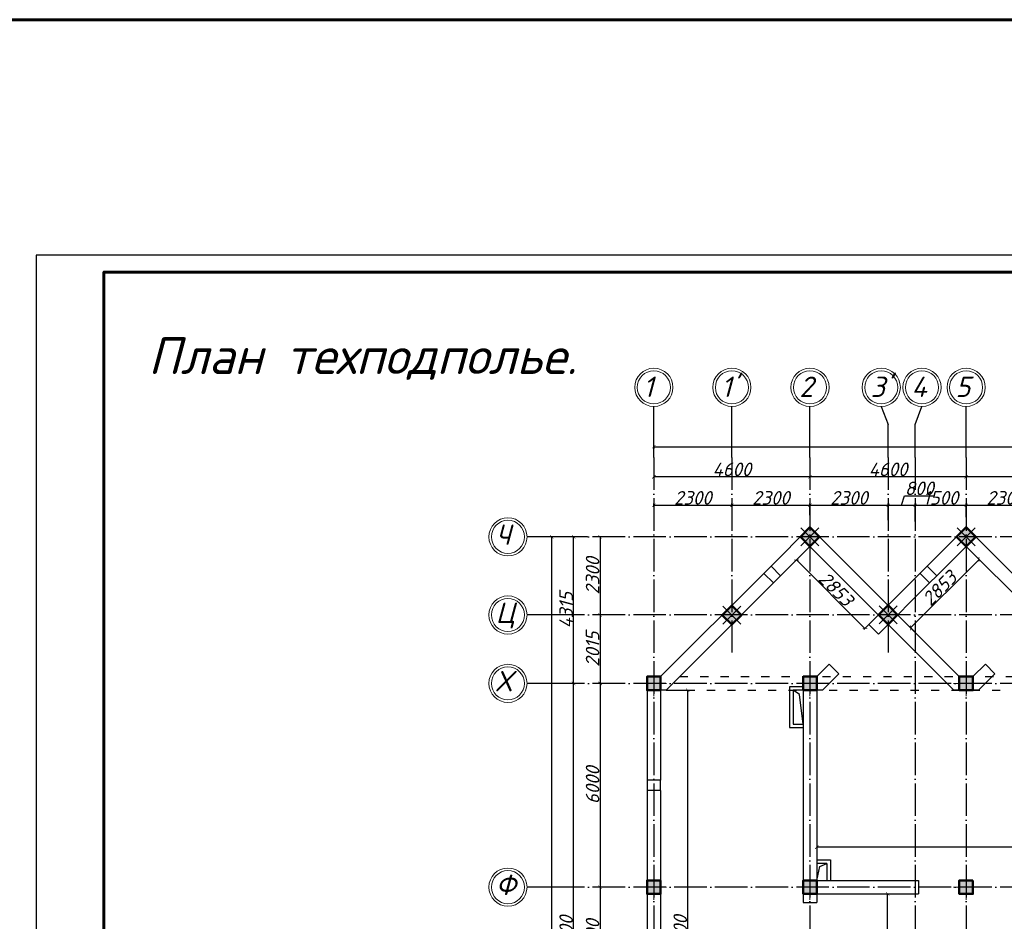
# Model space of a CAD drawing. Header units: millimetres. Extents: x 1112040 to 6903494, y -332921 to -150905.
# Tile 15 of 150: x 1357167 to 1386175, y -177457 to -150905. Entities that reach past the tile are written whole.
import ezdxf

# ---------------------------------------------------------------- set-up
doc = ezdxf.new("R2010")
doc.units = ezdxf.units.MM
doc.linetypes.add('ACAD_ISO03W100', pattern=[30, 12, -18])
doc.linetypes.add('ACAD_ISO04W100', pattern=[30, 24, -3, 0, -3])
doc.layers.add('kolonn', color=7, linetype='Continuous')
doc.layers.add('os', color=253, linetype='Continuous')
doc.styles.get("Standard").update_dxf_attribs({"font": 'isocpeui.ttf'})
doc.styles.add('style1', font='isocpeui.ttf', dxfattribs={"height": 80})
doc.dimstyles.new('ISO-25', dxfattribs={"dimtxt": 400, "dimasz": 100, "dimexe": 50, "dimexo": 50, "dimgap": 20, "dimtad": 1, "dimdec": 0, "dimtxsty": 'Standard', "dimblk": 'ARCHTICK', "dimcen": 20, "dimclrd": 1, "dimclre": 1, "dimadec": 0, "dimazin": 0, "dimtfac": 1, "dimtdec": 0, "dimtmove": 0, "dimatfit": 3, "dimldrblk": 'ARCHTICK', "dimfxl": 1, "dimarcsym": 0})

# ---------------------------------------------------------------- blocks, each defined once
blk = doc.blocks.new('ghsdd')
at = {"ltscale": 50}
h = blk.add_hatch(color=256, dxfattribs=at)
h.paths.add_polyline_path([(0, 200), (-200, 200), (-200, 0), (0, 0)])
h.paths.add_polyline_path([(200, 0), (200, 200), (0, 200), (0, 0)])
h.paths.add_polyline_path([(0, 0), (-200, 0), (-200, -200), (0, -200)])
h.paths.add_polyline_path([(0, 0), (0, -200), (200, -200), (200, 0)])
at = {"lineweight": 0}
for p, q in [((0, -374), (0, 374)), ((-374, 0), (374, 0))]:
    blk.add_line(p, q, dxfattribs=at)
at = {"lineweight": 50, "ltscale": 50}
blk.add_lwpolyline([(200, 200), (200, -200), (-200, -200), (-200, 200), (200, 200)], dxfattribs=at)
blk = doc.blocks.new('_ArchTick')
at = {"color": 0, "linetype": 'ByBlock', "const_width": 0.15}
blk.add_lwpolyline([(-0.5, -0.5), (0.5, 0.5)], dxfattribs=at)
blk = doc.blocks.new('*D2287')
at = {"color": 1, "lineweight": -2, "transparency": 16777216}
for p, q in [((1374570, -166135), (1374215, -166135)), ((1374265, -166135), (1374265, -168435)), ((1374570, -168435), (1374215, -168435))]:
    blk.add_line(p, q, dxfattribs=at)
at = {"color": 1, "lineweight": -2, "transparency": 16777216, "xscale": 100, "yscale": 100, "zscale": 100}
for p, rotation in [((1374265, -166135), 90), ((1374265, -168435), 270)]:
    blk.add_blockref('_ArchTick', p, dxfattribs=dict(at, rotation=rotation))
at = {"color": 0, "transparency": 16777216, "insert": (1374045, -167285), "char_height": 400, "attachment_point": 5, "rotation": 90}
blk.add_mtext('2300', dxfattribs=at)
blk = doc.blocks.new('*D2288')
at = {"color": 1, "lineweight": -2, "transparency": 16777216}
for p, q in [((1374570, -168435), (1374215, -168435)), ((1374265, -168435), (1374265, -170450)), ((1374841, -170450), (1374215, -170450))]:
    blk.add_line(p, q, dxfattribs=at)
at = {"color": 1, "lineweight": -2, "transparency": 16777216, "xscale": 100, "yscale": 100, "zscale": 100}
for p, rotation in [((1374265, -168435), 90), ((1374265, -170450), 270)]:
    blk.add_blockref('_ArchTick', p, dxfattribs=dict(at, rotation=rotation))
at = {"color": 0, "transparency": 16777216, "insert": (1374045, -169443), "char_height": 400, "attachment_point": 5, "rotation": 90}
blk.add_mtext('2015', dxfattribs=at)
blk = doc.blocks.new('*D2289')
at = {"color": 1, "lineweight": -2, "transparency": 16777216}
for p, q in [((1374841, -170450), (1374215, -170450)), ((1374265, -170450), (1374265, -176450)), ((1374774, -176450), (1374215, -176450))]:
    blk.add_line(p, q, dxfattribs=at)
at = {"color": 1, "lineweight": -2, "transparency": 16777216, "xscale": 100, "yscale": 100, "zscale": 100}
for p, rotation in [((1374265, -170450), 90), ((1374265, -176450), 270)]:
    blk.add_blockref('_ArchTick', p, dxfattribs=dict(at, rotation=rotation))
at = {"color": 0, "transparency": 16777216, "insert": (1374045, -173450), "char_height": 400, "attachment_point": 5, "rotation": 90}
blk.add_mtext('6000', dxfattribs=at)
blk = doc.blocks.new('*D2290')
at = {"color": 1, "lineweight": -2, "transparency": 16777216}
for p, q in [((1374774, -176450), (1374215, -176450)), ((1374265, -176450), (1374265, -179450)), ((1375062, -179450), (1374215, -179450))]:
    blk.add_line(p, q, dxfattribs=at)
at = {"color": 1, "lineweight": -2, "transparency": 16777216, "xscale": 100, "yscale": 100, "zscale": 100}
for p, rotation in [((1374265, -176450), 90), ((1374265, -179450), 270)]:
    blk.add_blockref('_ArchTick', p, dxfattribs=dict(at, rotation=rotation))
at = {"color": 0, "transparency": 16777216, "insert": (1374045, -177950), "char_height": 400, "attachment_point": 5, "rotation": 90}
blk.add_mtext('3000', dxfattribs=at)
blk = doc.blocks.new('*D2319')
at = {"color": 1, "lineweight": -2, "transparency": 16777216}
for p, q in [((1373787, -170450), (1373436, -170450)), ((1373486, -185450), (1373486, -170450)), ((1373721, -185450), (1373436, -185450))]:
    blk.add_line(p, q, dxfattribs=at)
at = {"color": 1, "lineweight": -2, "transparency": 16777216, "xscale": 100, "yscale": 100, "zscale": 100}
for p, rotation in [((1373486, -170450), 90), ((1373486, -185450), 270)]:
    blk.add_blockref('_ArchTick', p, dxfattribs=dict(at, rotation=rotation))
at = {"color": 0, "transparency": 16777216, "insert": (1373266, -177950), "char_height": 400, "attachment_point": 5, "rotation": 90}
blk.add_mtext('15000', dxfattribs=at)
blk = doc.blocks.new('*D2320')
at = {"color": 1, "lineweight": -2, "transparency": 16777216}
for p, q in [((1373891, -166135), (1373436, -166135)), ((1373486, -170450), (1373486, -166135)), ((1373787, -170450), (1373436, -170450))]:
    blk.add_line(p, q, dxfattribs=at)
at = {"color": 1, "lineweight": -2, "transparency": 16777216, "xscale": 100, "yscale": 100, "zscale": 100}
for p, rotation in [((1373486, -166135), 90), ((1373486, -170450), 270)]:
    blk.add_blockref('_ArchTick', p, dxfattribs=dict(at, rotation=rotation))
at = {"color": 0, "transparency": 16777216, "insert": (1373266, -168293), "char_height": 400, "attachment_point": 5, "rotation": 90}
blk.add_mtext('4315', dxfattribs=at)
blk = doc.blocks.new('*D2322')
at = {"color": 1, "lineweight": -2, "transparency": 16777216}
for p, q in [((1375850, -165253), (1375850, -165156)), ((1375850, -165206), (1378150, -165206)), ((1378150, -165253), (1378150, -165156))]:
    blk.add_line(p, q, dxfattribs=at)
at = {"color": 1, "lineweight": -2, "transparency": 16777216, "xscale": 100, "yscale": 100, "zscale": 100, "rotation": 180}
blk.add_blockref('_ArchTick', (1375850, -165206), dxfattribs=at)
at = {"color": 1, "lineweight": -2, "transparency": 16777216, "xscale": 100, "yscale": 100, "zscale": 100}
blk.add_blockref('_ArchTick', (1378150, -165206), dxfattribs=at)
at = {"color": 0, "transparency": 16777216, "insert": (1377000, -164986), "char_height": 400, "attachment_point": 5}
blk.add_mtext('2300', dxfattribs=at)
blk = doc.blocks.new('*D2323')
at = {"color": 1, "lineweight": -2, "transparency": 16777216}
for p, q in [((1378150, -165253), (1378150, -165156)), ((1378150, -165206), (1380450, -165206)), ((1380450, -165497), (1380450, -165156))]:
    blk.add_line(p, q, dxfattribs=at)
at = {"color": 1, "lineweight": -2, "transparency": 16777216, "xscale": 100, "yscale": 100, "zscale": 100, "rotation": 180}
blk.add_blockref('_ArchTick', (1378150, -165206), dxfattribs=at)
at = {"color": 1, "lineweight": -2, "transparency": 16777216, "xscale": 100, "yscale": 100, "zscale": 100}
blk.add_blockref('_ArchTick', (1380450, -165206), dxfattribs=at)
at = {"color": 0, "transparency": 16777216, "insert": (1379300, -164986), "char_height": 400, "attachment_point": 5}
blk.add_mtext('2300', dxfattribs=at)
blk = doc.blocks.new('*D2324')
at = {"color": 1, "lineweight": -2, "transparency": 16777216}
for p, q in [((1380450, -165497), (1380450, -165156)), ((1380450, -165206), (1382750, -165206)), ((1382750, -165646), (1382750, -165156))]:
    blk.add_line(p, q, dxfattribs=at)
at = {"color": 1, "lineweight": -2, "transparency": 16777216, "xscale": 100, "yscale": 100, "zscale": 100, "rotation": 180}
blk.add_blockref('_ArchTick', (1380450, -165206), dxfattribs=at)
at = {"color": 1, "lineweight": -2, "transparency": 16777216, "xscale": 100, "yscale": 100, "zscale": 100}
blk.add_blockref('_ArchTick', (1382750, -165206), dxfattribs=at)
at = {"color": 0, "transparency": 16777216, "insert": (1381600, -164986), "char_height": 400, "attachment_point": 5}
blk.add_mtext('2300', dxfattribs=at)
blk = doc.blocks.new('*D2325')
at = {"color": 1, "lineweight": -2, "transparency": 16777216}
for p, q in [((1383150, -165206), (1383234, -164926)), ((1383234, -164926), (1384106, -164926)), ((1382750, -165646), (1382750, -165156)), ((1382750, -165206), (1383550, -165206)), ((1383550, -165684), (1383550, -165156))]:
    blk.add_line(p, q, dxfattribs=at)
at = {"color": 1, "lineweight": -2, "transparency": 16777216, "xscale": 100, "yscale": 100, "zscale": 100, "rotation": 180}
blk.add_blockref('_ArchTick', (1382750, -165206), dxfattribs=at)
at = {"color": 1, "lineweight": -2, "transparency": 16777216, "xscale": 100, "yscale": 100, "zscale": 100}
blk.add_blockref('_ArchTick', (1383550, -165206), dxfattribs=at)
at = {"color": 0, "transparency": 16777216, "insert": (1383670, -164706), "char_height": 400, "attachment_point": 5}
blk.add_mtext('800', dxfattribs=at)
blk = doc.blocks.new('*D2220')
at = {"color": 1, "lineweight": -2, "transparency": 16777216}
for p, q in [((1383550, -165684), (1383550, -165156)), ((1383550, -165206), (1385050, -165206)), ((1385050, -165559), (1385050, -165156))]:
    blk.add_line(p, q, dxfattribs=at)
at = {"color": 1, "lineweight": -2, "transparency": 16777216, "xscale": 100, "yscale": 100, "zscale": 100, "rotation": 180}
blk.add_blockref('_ArchTick', (1383550, -165206), dxfattribs=at)
at = {"color": 1, "lineweight": -2, "transparency": 16777216, "xscale": 100, "yscale": 100, "zscale": 100}
blk.add_blockref('_ArchTick', (1385050, -165206), dxfattribs=at)
at = {"color": 0, "transparency": 16777216, "insert": (1384300, -164986), "char_height": 400, "attachment_point": 5}
blk.add_mtext('1500', dxfattribs=at)
blk = doc.blocks.new('*D2221')
at = {"color": 1, "lineweight": -2, "transparency": 16777216}
for p, q in [((1385050, -165559), (1385050, -165156)), ((1385050, -165206), (1387350, -165206)), ((1387350, -165739), (1387350, -165156))]:
    blk.add_line(p, q, dxfattribs=at)
at = {"color": 1, "lineweight": -2, "transparency": 16777216, "xscale": 100, "yscale": 100, "zscale": 100, "rotation": 180}
blk.add_blockref('_ArchTick', (1385050, -165206), dxfattribs=at)
at = {"color": 1, "lineweight": -2, "transparency": 16777216, "xscale": 100, "yscale": 100, "zscale": 100}
blk.add_blockref('_ArchTick', (1387350, -165206), dxfattribs=at)
at = {"color": 0, "transparency": 16777216, "insert": (1386200, -164986), "char_height": 400, "attachment_point": 5}
blk.add_mtext('2300', dxfattribs=at)
blk = doc.blocks.new('*D2263')
at = {"color": 1, "lineweight": -2, "transparency": 16777216}
for p, q in [((1385050, -163844), (1385050, -164417)), ((1389650, -163844), (1389650, -164417)), ((1389650, -164367), (1385050, -164367))]:
    blk.add_line(p, q, dxfattribs=at)
at = {"color": 1, "lineweight": -2, "transparency": 16777216, "xscale": 100, "yscale": 100, "zscale": 100, "rotation": 180}
blk.add_blockref('_ArchTick', (1385050, -164367), dxfattribs=at)
at = {"color": 1, "lineweight": -2, "transparency": 16777216, "xscale": 100, "yscale": 100, "zscale": 100}
blk.add_blockref('_ArchTick', (1389650, -164367), dxfattribs=at)
at = {"color": 0, "transparency": 16777216, "insert": (1387350, -164147), "char_height": 400, "attachment_point": 5}
blk.add_mtext('4600', dxfattribs=at)
blk = doc.blocks.new('*D2192')
at = {"color": 1, "lineweight": -2, "transparency": 16777216}
for p, q in [((1380450, -163844), (1380450, -164417)), ((1385050, -163844), (1385050, -164417)), ((1385050, -164367), (1380450, -164367))]:
    blk.add_line(p, q, dxfattribs=at)
at = {"color": 1, "lineweight": -2, "transparency": 16777216, "xscale": 100, "yscale": 100, "zscale": 100, "rotation": 180}
blk.add_blockref('_ArchTick', (1380450, -164367), dxfattribs=at)
at = {"color": 1, "lineweight": -2, "transparency": 16777216, "xscale": 100, "yscale": 100, "zscale": 100}
blk.add_blockref('_ArchTick', (1385050, -164367), dxfattribs=at)
at = {"color": 0, "transparency": 16777216, "insert": (1382750, -164147), "char_height": 400, "attachment_point": 5}
blk.add_mtext('4600', dxfattribs=at)
blk = doc.blocks.new('*D2193')
at = {"color": 1, "lineweight": -2, "transparency": 16777216}
for p, q in [((1375850, -163844), (1375850, -164417)), ((1380450, -163844), (1380450, -164417)), ((1380450, -164367), (1375850, -164367))]:
    blk.add_line(p, q, dxfattribs=at)
at = {"color": 1, "lineweight": -2, "transparency": 16777216, "xscale": 100, "yscale": 100, "zscale": 100, "rotation": 180}
blk.add_blockref('_ArchTick', (1375850, -164367), dxfattribs=at)
at = {"color": 1, "lineweight": -2, "transparency": 16777216, "xscale": 100, "yscale": 100, "zscale": 100}
blk.add_blockref('_ArchTick', (1380450, -164367), dxfattribs=at)
at = {"color": 0, "transparency": 16777216, "insert": (1378150, -164147), "char_height": 400, "attachment_point": 5}
blk.add_mtext('4600', dxfattribs=at)
blk = doc.blocks.new('*D2194')
at = {"color": 1, "lineweight": -2, "transparency": 16777216}
for p, q in [((1375850, -163480), (1463050, -163480)), ((1375850, -163508), (1375850, -163530)), ((1463050, -163508), (1463050, -163530))]:
    blk.add_line(p, q, dxfattribs=at)
at = {"color": 1, "lineweight": -2, "transparency": 16777216, "xscale": 100, "yscale": 100, "zscale": 100, "rotation": 180}
blk.add_blockref('_ArchTick', (1375850, -163480), dxfattribs=at)
at = {"color": 1, "lineweight": -2, "transparency": 16777216, "xscale": 100, "yscale": 100, "zscale": 100}
blk.add_blockref('_ArchTick', (1463050, -163480), dxfattribs=at)
at = {"color": 0, "transparency": 16777216, "insert": (1419450, -163258), "char_height": 400, "attachment_point": 5}
blk.add_mtext('87200', dxfattribs=at)
blk = doc.blocks.new('*D2264')
at = {"color": 1, "lineweight": -2, "transparency": 16777216}
for p, q in [((1372807, -166135), (1372787, -166135)), ((1372837, -166135), (1372837, -221450)), ((1372958, -221450), (1372787, -221450))]:
    blk.add_line(p, q, dxfattribs=at)
at = {"color": 1, "lineweight": -2, "transparency": 16777216, "xscale": 100, "yscale": 100, "zscale": 100}
for p, rotation in [((1372837, -166135), 90), ((1372837, -221450), 270)]:
    blk.add_blockref('_ArchTick', p, dxfattribs=dict(at, rotation=rotation))
at = {"color": 0, "transparency": 16777216, "insert": (1372617, -193793), "char_height": 400, "attachment_point": 5, "rotation": 90}
blk.add_mtext('55315', dxfattribs=at)
blk = doc.blocks.new('*D2401')
at = {"color": 1, "lineweight": -2, "transparency": 16777216}
for p, q in [((1380650, -175183), (1380650, -175325)), ((1412450, -175183), (1412450, -175325)), ((1412450, -175275), (1380650, -175275))]:
    blk.add_line(p, q, dxfattribs=at)
at = {"color": 1, "lineweight": -2, "transparency": 16777216, "xscale": 100, "yscale": 100, "zscale": 100, "rotation": 180}
blk.add_blockref('_ArchTick', (1380650, -175275), dxfattribs=at)
at = {"color": 1, "lineweight": -2, "transparency": 16777216, "xscale": 100, "yscale": 100, "zscale": 100}
blk.add_blockref('_ArchTick', (1412450, -175275), dxfattribs=at)
at = {"color": 0, "transparency": 16777216, "insert": (1396550, -175055), "char_height": 400, "attachment_point": 5}
blk.add_mtext('31800', dxfattribs=at)
blk = doc.blocks.new('*D2404')
at = {"color": 1, "lineweight": -2, "transparency": 16777216}
for p, q in [((1382738, -185250), (1382738, -176650)), ((1382740, -176650), (1382788, -176650)), ((1382740, -185250), (1382788, -185250))]:
    blk.add_line(p, q, dxfattribs=at)
at = {"color": 1, "lineweight": -2, "transparency": 16777216, "xscale": 100, "yscale": 100, "zscale": 100}
for p, rotation in [((1382738, -176650), 90), ((1382738, -185250), 270)]:
    blk.add_blockref('_ArchTick', p, dxfattribs=dict(at, rotation=rotation))
at = {"color": 0, "transparency": 16777216, "insert": (1382518, -180950), "char_height": 400, "attachment_point": 5, "rotation": 90}
blk.add_mtext('8600', dxfattribs=at)
blk = doc.blocks.new('*D2365')
at = {"color": 1, "lineweight": -2, "transparency": 16777216}
for p, q in [((1376265, -170650), (1376898, -170650)), ((1376848, -185250), (1376848, -170650)), ((1376885, -185250), (1376898, -185250))]:
    blk.add_line(p, q, dxfattribs=at)
at = {"color": 1, "lineweight": -2, "transparency": 16777216, "xscale": 100, "yscale": 100, "zscale": 100}
for p, rotation in [((1376848, -170650), 90), ((1376848, -185250), 270)]:
    blk.add_blockref('_ArchTick', p, dxfattribs=dict(at, rotation=rotation))
at = {"color": 0, "transparency": 16777216, "insert": (1376628, -177950), "char_height": 400, "attachment_point": 5, "rotation": 90}
blk.add_mtext('14600', dxfattribs=at)
blk = doc.blocks.new('*D2366')
at = {"color": 1, "lineweight": -2, "transparency": 16777216}
for p, q in [((1380261, -166605), (1380016, -166850)), ((1382069, -168831), (1380052, -166814)), ((1382278, -168622), (1382033, -168867))]:
    blk.add_line(p, q, dxfattribs=at)
at = {"color": 1, "lineweight": -2, "transparency": 16777216, "xscale": 100, "yscale": 100, "zscale": 100}
for p, rotation in [((1380052, -166814), 135.0000000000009), ((1382069, -168831), 315.0000000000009)]:
    blk.add_blockref('_ArchTick', p, dxfattribs=dict(at, rotation=rotation))
at = {"color": 0, "transparency": 16777216, "insert": (1381216, -167667), "char_height": 400, "attachment_point": 5, "rotation": 315}
blk.add_mtext('2853', dxfattribs=at)
blk = doc.blocks.new('*D2367')
at = {"color": 1, "lineweight": -2, "transparency": 16777216}
for p, q in [((1385673, -167040), (1385395, -166762)), ((1383414, -168814), (1385431, -166797)), ((1383656, -169057), (1383378, -168779))]:
    blk.add_line(p, q, dxfattribs=at)
at = {"color": 1, "lineweight": -2, "transparency": 16777216, "xscale": 100, "yscale": 100, "zscale": 100}
for p, rotation in [((1385431, -166797), 44.99999999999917), ((1383414, -168814), 224.9999999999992)]:
    blk.add_blockref('_ArchTick', p, dxfattribs=dict(at, rotation=rotation))
at = {"color": 0, "transparency": 16777216, "insert": (1384267, -167650), "char_height": 400, "attachment_point": 5, "rotation": 45}
blk.add_mtext('2853', dxfattribs=at)

msp = doc.modelspace()

# ---------------------------------------------------------------- linework, layer by layer
at = {"lineweight": 30}
for p, q in [((1379302.5, -166997.8), (1380449.8, -165850.4)), ((1384849.8, -170250.4), (1380449.8, -165850.4)), ((1383904.5, -166995.8), (1385049.8, -165850.4)), ((1389449.8, -170250.4), (1385049.8, -165850.4)), ((1379585.3, -167280.6), (1380449.8, -166416.1)), ((1384684.1, -170650.4), (1380449.8, -166416.1)), ((1384187.3, -167278.6), (1385049.8, -166416.1)), ((1389284.1, -170650.4), (1385049.8, -166416.1)), ((1379585.3, -167280.6), (1379302.5, -166997.8)), ((1384187.3, -167278.6), (1383902.5, -166993.8)), ((1376049.8, -170250.4), (1379090.3, -167209.9)), ((1379373.2, -167492.7), (1379090.3, -167209.9)), ((1382184.1, -168716.1), (1383692.3, -167207.9)), ((1383975.2, -167490.7), (1383690.3, -167205.9)), ((1376215.5, -170650.4), (1379373.2, -167492.7)), ((1382467, -168999), (1383975.2, -167490.7)), ((1382467, -168999), (1382184.1, -168716.1)), ((1380649.8, -170250.4), (1381017.4, -169882.8)), ((1381300.2, -170165.7), (1381017.4, -169882.8)), ((1385249.8, -170250.4), (1385617.4, -169882.8)), ((1385900.2, -170165.7), (1385617.4, -169882.8)), ((1375649.8, -170250.4), (1375649.8, -173300.4)), ((1376049.8, -170250.4), (1375649.8, -170250.4)), ((1380649.8, -170250.4), (1380249.8, -170250.4)), ((1380815.5, -170650.4), (1381300.2, -170165.7)), ((1385249.8, -170250.4), (1384849.8, -170250.4)), ((1385415.5, -170650.4), (1385900.2, -170165.7)), ((1379849.8, -170550.4), (1379849.8, -171750.4)), ((1380249.8, -170550.4), (1379849.8, -170550.4)), ((1376049.8, -170650.4), (1376049.8, -173300.4)), ((1376215.5, -170650.4), (1376049.8, -170650.4)), ((1380249.8, -170650.4), (1379949.8, -170650.4)), ((1379949.8, -170650.4), (1379949.8, -171650.4)), ((1380249.8, -170650.4), (1380249.8, -176900.4)), ((1380649.8, -170650.4), (1380649.8, -176250.4)), ((1380815.5, -170650.4), (1380649.8, -170650.4)), ((1385415.5, -170650.4), (1384684.1, -170650.4)), ((1379949.8, -171650.4), (1380249.8, -171650.4)), ((1379849.8, -171750.4), (1380249.8, -171750.4)), ((1376049.8, -173300.4), (1375649.8, -173300.4)), ((1376049.8, -173600.4), (1375649.8, -173600.4)), ((1375649.8, -173600.4), (1375649.8, -178550.4)), ((1376049.8, -173600.4), (1376049.8, -178550.4)), ((1380649.8, -175650.4), (1381049.8, -175650.4)), ((1380949.8, -175750.4), (1380649.8, -175750.4)), ((1380949.8, -175750.4), (1380949.8, -176250.4)), ((1381049.8, -175650.4), (1381049.8, -176250.4)), ((1380649.8, -176250.4), (1383649.8, -176250.4)), ((1383649.8, -176250.4), (1383649.8, -176650.4)), ((1384849.8, -176250.4), (1385249.8, -176250.4)), ((1384849.8, -176250.4), (1384849.8, -176650.4)), ((1385249.8, -176250.4), (1385249.8, -176650.4)), ((1380649.8, -176650.4), (1380649.8, -176900.4)), ((1380649.8, -176650.4), (1383649.8, -176650.4)), ((1384849.8, -176650.4), (1385249.8, -176650.4)), ((1380249.8, -176900.4), (1380649.8, -176900.4))]:
    msp.add_line(p, q, dxfattribs=at)
for p, q in [((1379302.5, -166997.8), (1379090.3, -167209.9)), ((1383692.3, -167207.9), (1383902.5, -166993.8)), ((1379373.2, -167492.7), (1379585.3, -167280.6)), ((1384187.3, -167278.6), (1383975.2, -167490.7)), ((1375649.8, -173300.4), (1375649.8, -173600.4)), ((1376049.8, -173600.4), (1376049.8, -173300.4))]:
    msp.add_line(p, q)
at = {"color": 6, "linetype": 'ACAD_ISO03W100', "ltscale": 20}
for p, q in [((1376615.5, -170250.4), (1412284.1, -170250.4)), ((1376215.5, -170650.4), (1412284.1, -170650.4))]:
    msp.add_line(p, q, dxfattribs=at)
at = {"color": 1, "lineweight": 60, "ltscale": 100}
msp.add_lwpolyline([(1198252, -150904.9), (2155604.1, -150904.9), (2155604.1, -261182.8), (1198252, -261182.8)], close=True, dxfattribs=at)
at = {"linetype": 'Continuous', "lineweight": 25, "ltscale": 100}
msp.add_lwpolyline([(1357648.4, -241937.9), (1476548.4, -241937.9), (1476548.4, -157837.9), (1357648.4, -157837.9), (1357648.4, -241937.9)], dxfattribs=at)
at = {"linetype": 'Continuous', "lineweight": 60, "ltscale": 100}
msp.add_lwpolyline([(1359648.4, -241437.9), (1476048.4, -241437.9), (1476048.4, -158337.9), (1359648.4, -158337.9), (1359648.4, -241437.9)], dxfattribs=at)
at = {"lineweight": 30}
for points in [[(1380732.7, -166133.3), (1380449.8, -165850.4), (1380167, -166133.3), (1380449.8, -166416.1)], [(1385332.7, -166133.3), (1385049.8, -165850.4), (1384767, -166133.3), (1385049.8, -166416.1)]]:
    msp.add_lwpolyline(points, close=True, dxfattribs=at)
for points in [[(1380249.8, -171650.4), (1380140.7, -170778.6), (1379949.8, -170650.4)], [(1380649.8, -176250.4), (1380738, -175838.7), (1380949.8, -175750.4)]]:
    msp.add_lwpolyline(points)
at = {"layer": 'os'}
for p, q in [((1375849.8, -163794.2), (1375849.8, -162294.2)), ((1378149.8, -163794.2), (1378149.8, -162294.2)), ((1380449.8, -163794.2), (1380449.8, -162294.2)), ((1385049.8, -163794.2), (1385049.8, -162294.2)), ((1382749.8, -163794.2), (1382749.8, -162824.3)), ((1382749.8, -163794.2), (1382749.8, -162824.3)), ((1383549.8, -163794.2), (1383549.8, -162824.3)), ((1383549.8, -163794.2), (1383549.8, -162824.3)), ((1373599.9, -166135.4), (1372114, -166135.4)), ((1373599.9, -168435.4), (1372114, -168435.4)), ((1373599.9, -170450.4), (1372114, -170450.4)), ((1373599.9, -176450.4), (1372114, -176450.4))]:
    msp.add_line(p, q, dxfattribs=at)
at = {"layer": 'os', "linetype": 'ACAD_ISO04W100', "ltscale": 40}
for p, q in [((1375849.8, -163794.2), (1375849.8, -188602.1)), ((1378149.8, -163794.2), (1378149.8, -169538.6)), ((1380449.8, -163794.2), (1380449.8, -188602.1)), ((1382749.8, -163794.2), (1382749.8, -169538.6)), ((1383549.8, -163794.2), (1383549.8, -188602.1)), ((1385049.8, -163794.2), (1385049.8, -188602.1)), ((1465015.2, -166135.4), (1373599.9, -166135.4)), ((1465015.2, -168435.4), (1373599.9, -168435.4)), ((1465015.2, -170450.4), (1373599.9, -170450.4)), ((1465015.2, -176450.4), (1373599.9, -176450.4))]:
    msp.add_line(p, q, dxfattribs=at)
at = {"layer": 'os', "color": 0}
for points in [[(1382549.8, -162294.2), (1382749.8, -162824.3)], [(1383549.8, -162824.3), (1383749.8, -162294.2)]]:
    msp.add_lwpolyline(points, dxfattribs=at)
at = {"layer": 'os', "color": 0, "lineweight": 0}
for centre, radius in [((1375849.8, -161731.7), 562.5), ((1375849.8, -161731.7), 487.5), ((1378149.8, -161731.7), 562.5), ((1378149.8, -161731.7), 487.5), ((1380449.8, -161731.7), 562.5), ((1380449.8, -161731.7), 487.5), ((1382549.8, -161731.7), 562.5), ((1382549.8, -161731.7), 487.5), ((1383749.8, -161731.7), 562.5), ((1383749.8, -161731.7), 487.5), ((1385049.8, -161731.7), 562.5), ((1385049.8, -161731.7), 487.5), ((1371551.5, -166135.4), 562.5), ((1371551.5, -166135.4), 487.5), ((1371551.5, -168435.4), 562.5), ((1371551.5, -168435.4), 487.5), ((1371551.5, -170450.4), 562.5), ((1371551.5, -170450.4), 487.5), ((1371551.5, -176450.4), 562.5), ((1371551.5, -176450.4), 487.5)]:
    msp.add_circle(centre, radius, dxfattribs=at)

# ---------------------------------------------------------------- block references
at = {"layer": 'kolonn', "xscale": -1, "rotation": 315}
for p in [(1380449.8, -166133.3), (1385049.8, -166133.3)]:
    msp.add_blockref('ghsdd', p, dxfattribs=at)
at = {"layer": 'kolonn', "rotation": 45}
for p in [(1378149.8, -168437.3), (1382749.8, -168433.3)]:
    msp.add_blockref('ghsdd', p, dxfattribs=at)
at = {"layer": 'kolonn'}
for p in [(1375849.8, -170450.4), (1380449.8, -170450.4), (1385049.8, -170450.4), (1375849.8, -176450.4), (1380449.8, -176450.4), (1385049.8, -176450.4)]:
    msp.add_blockref('ghsdd', p, dxfattribs=at)

# ---------------------------------------------------------------- texts
at = {"style": 'style1'}
msp.add_text('План техподполье.', height=1078.831, dxfattribs=at).set_placement((1360953.1, -161339.7))
at = {"ltscale": 50}
for s, p in [('1', (1375537.4, -162015.3)), ("1'", (1377837.4, -162015.3)), ('2', (1380137.4, -162015.3)), ("3'", (1382237.4, -162015.3)), ('4', (1383437.4, -162015.3)), ('5', (1384737.4, -162015.3)), ('Ч', (1371193.5, -166369.1)), ('Ц', (1371193.5, -168669.1)), ('Х', (1371193.5, -170684.1)), ('Ф', (1371193.5, -176684.1))]:
    msp.add_text(s, height=600, dxfattribs=at).set_placement(p)

# ---------------------------------------------------------------- dimensions: what is measured, and where the dimension line sits
for base, p1, p2, picture, middle in [((1463049.8, -163480.3), (1375849.8, -163457.6), (1463049.8, -163457.6), '*D2194', (1419449.8, -163257.8)), ((1378149.8, -165206.2), (1375849.8, -165302.8), (1378149.8, -165302.8), '*D2322', (1376999.8, -164986.2)), ((1380649.8, -175275.3), (1412449.8, -175132.5), (1380649.8, -175132.5), '*D2401', (1396549.8, -175055.3))]:
    dim = msp.add_linear_dim(base=base, p1=p1, p2=p2, dimstyle='ISO-25')
    dim.commit()
    dim.dimension.update_dxf_attribs({"geometry": picture, "text_midpoint": middle})
for base, p1, p2, picture, middle in [((1375849.8, -164366.7), (1380449.8, -163794.2), (1375849.8, -163794.2), '*D2193', (1378149.8, -164146.7)), ((1380449.8, -164366.7), (1385049.8, -163794.2), (1380449.8, -163794.2), '*D2192', (1382749.8, -164146.7)), ((1385049.8, -164366.7), (1389649.8, -163794.2), (1385049.8, -163794.2), '*D2263', (1387349.8, -164146.7)), ((1383549.8, -165206.2), (1382749.8, -165696.3), (1383549.8, -165733.5), '*D2325', (1383253.8, -164706.2)), ((1380449.8, -165206.2), (1378149.8, -165302.8), (1380449.8, -165547.2), '*D2323', (1379299.8, -164986.2)), ((1382749.8, -165206.2), (1380449.8, -165547.2), (1382749.8, -165696.3), '*D2324', (1381599.8, -164986.2)), ((1385049.8, -165206.2), (1383549.8, -165733.5), (1385049.8, -165609.3), '*D2220', (1384299.8, -164986.2)), ((1387349.8, -165206.2), (1385049.8, -165609.3), (1387349.8, -165789.2), '*D2221', (1386199.8, -164986.2))]:
    dim = msp.add_linear_dim(base=base, p1=p1, p2=p2, dimstyle='ISO-25', override={"dimtmove": 1})
    dim.commit()
    dim.dimension.update_dxf_attribs({"geometry": picture, "text_midpoint": middle})
for base, p1, p2, picture, middle in [((1372837, -221450.4), (1372856.9, -166135.4), (1373008.4, -221450.4), '*D2264', (1372617, -193792.9)), ((1374265.3, -168435.4), (1374619.6, -166135.4), (1374619.6, -168435.4), '*D2287', (1374045.3, -167285.4)), ((1382738, -176650.4), (1382690.3, -185250.4), (1382690.3, -176650.4), '*D2404', (1382518, -180950.4))]:
    dim = msp.add_linear_dim(base=base, p1=p1, p2=p2, angle=90, dimstyle='ISO-25')
    dim.commit()
    dim.dimension.update_dxf_attribs({"geometry": picture, "text_midpoint": middle})
for base, p1, p2, picture, middle in [((1373486.2, -166135.4), (1373836.6, -170450.4), (1373941.4, -166135.4), '*D2320', (1373266.2, -168292.9)), ((1374265.3, -170450.4), (1374619.6, -168435.4), (1374890.9, -170450.4), '*D2288', (1374045.3, -169442.9)), ((1373486.2, -170450.4), (1373771.1, -185450.4), (1373836.6, -170450.4), '*D2319', (1373266.2, -177950.4)), ((1374265.3, -176450.4), (1374890.9, -170450.4), (1374824.3, -176450.4), '*D2289', (1374045.3, -173450.4)), ((1376848.1, -170650.4), (1376835.2, -185250.4), (1376215.5, -170650.4), '*D2365', (1376628.1, -177950.4)), ((1374265.3, -179450.4), (1374824.3, -176450.4), (1375112.3, -179450.4), '*D2290', (1374045.3, -177950.4))]:
    dim = msp.add_linear_dim(base=base, p1=p1, p2=p2, angle=90, dimstyle='ISO-25', override={"dimtmove": 1})
    dim.commit()
    dim.dimension.update_dxf_attribs({"geometry": picture, "text_midpoint": middle})
for p1, p2, distance, picture, middle in [((1382313.4, -168586.8), (1380296.3, -166569.7), 346, '*D2366', (1381215.8, -167667.3)), ((1383691.6, -169092.2), (1385708.7, -167075.1), 393.2, '*D2367', (1384266.5, -167650))]:
    dim = msp.add_aligned_dim(p1=p1, p2=p2, distance=distance, dimstyle='ISO-25', override={"dimtmove": 1})
    dim.commit()
    dim.dimension.update_dxf_attribs({"geometry": picture, "text_midpoint": middle})

doc.saveas('drawing.dxf')
